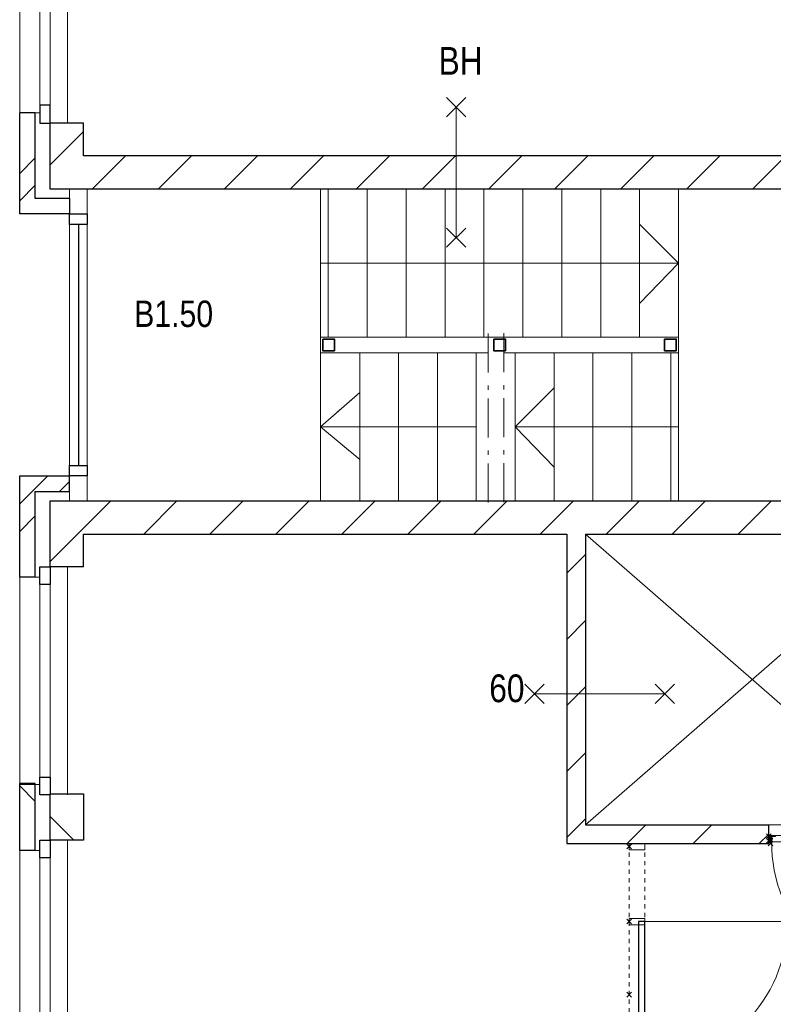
# Model space of a CAD drawing. Header units: millimetres. Extents: x 293454 to 524618, y 211738 to 307297.
# Tile 37 of 152: x 405943 to 410783, y 252517 to 258836. Entities that reach past the tile are written whole.
import ezdxf

# ---------------------------------------------------------------- set-up
doc = ezdxf.new("R2010")
doc.units = ezdxf.units.MM
doc.header["$LTSCALE"] = 400
doc.header["$PDMODE"] = 3
doc.header["$PDSIZE"] = 15
for name, pattern in [('STYLE_01', [0.416641, 0.208282, -0.208359]), ('STYLE_02', [0.694427, 0.486069, -0.208359]), ('STYLE_06', [1.041641, 0.625, -0.208282, 0.069427, -0.138931]), ('STYLE_21', [0.138889, 0.069444, -0.069444])]:
    doc.linetypes.add(name, pattern=pattern)
for name, color, linetype, lineweight in [('BA-Brandveiligheid', 7, 'Continuous', 15), ('Buitenkozijnen', 140, 'Continuous', 15), ('Interieur-deur', 43, 'Continuous', 9), ('Interieur-systeemwand glas', 140, 'STYLE_21', 15), ('Lijn-afbreek', 140, 'STYLE_06', 15), ('mat-afdichting', 9, 'Continuous', 5), ('mat-aluminium', 140, 'Continuous', 15), ('mat-baksteen', 5, 'Continuous', 25), ('mat-kalkzandsteen', 5, 'Continuous', 25), ('mat-multiplex-hor', 140, 'Continuous', 15), ('mat-spuitwerk_marmo', 43, 'STYLE_02', 20), ('mat-staal', 5, 'Continuous', 25), ('None', 7, 'Continuous', 9), ('Ruimtenummers', 5, 'Continuous', 25), ('Tekst', 140, 'Continuous', 15)]:
    doc.layers.add(name, color=color, linetype=linetype, lineweight=lineweight)
doc.layers.add('plat', color=5, linetype='Continuous')
doc.styles.add('Arial Narrow', font='ARIALN.TTF', dxfattribs={"height": 222.25})

# ---------------------------------------------------------------- blocks, each defined once
blk = doc.blocks.new('*X767')
at = {"layer": 'None', "lineweight": 9}
for p, q in [((-52368.9, 239.8), (-52248.9, 359.8)), ((-52368.9, -184.5), (-52248.9, -64.5)), ((-52368.9, -608.7), (-52248.9, -488.7)), ((-52368.9, -1033), (-52248.9, -913)), ((-52368.9, -1457.3), (-52248.9, -1337.3))]:
    blk.add_line(p, q, dxfattribs=at)
blk = doc.blocks.new('Gevelpui best-uitbr 1330 (2D)')
at = {"layer": 'Buitenkozijnen', "lineweight": 15}
for p, q in [((-731.5, 71), (731.5, 71)), ((-731.5, 4), (-731.5, 71)), ((731.5, 4), (731.5, 71)), ((-731.5, 4), (731.5, 4))]:
    blk.add_line(p, q, dxfattribs=at)
at = {"layer": 'Buitenkozijnen', "color": 92, "lineweight": 25}
for points in [[(-731.5, 71), (-617.5, 71), (-617.5, 4), (-731.5, 4)], [(617.5, 71), (731.5, 71), (731.5, 4), (617.5, 4)]]:
    blk.add_lwpolyline(points, close=True, dxfattribs=at)
at = {"layer": 'None', "color": 43, "linetype": 'Continuous', "lineweight": 9}
blk.add_line((-731.5, -107), (731.5, -107), dxfattribs=at)
at = {"layer": 'None', "color": 43, "linetype": 'Continuous', "lineweight": 9, "flags": 128}
blk.add_lwpolyline([(-665, 71), (-665, 200), (665, 200), (665, 71)], dxfattribs=at)
blk = doc.blocks.new('*X48')
at = {"layer": 'None', "lineweight": 9}
blk.add_line((-148.5, -148.5), (4, 4), dxfattribs=at)
blk = doc.blocks.new('*X49')
at = {"layer": 'None', "lineweight": 9}
blk.add_line((100, 100), (200, 200), dxfattribs=at)
blk = doc.blocks.new('Penant best-uitbr  (2D)')
at = {"layer": 'mat-baksteen', "lineweight": 25}
for p, q in [((-215, 200), (215, 200)), ((-215, 100), (-215, 200)), ((215, 100), (215, 200)), ((-215, 100), (215, 100))]:
    blk.add_line(p, q, dxfattribs=at)
at = {"layer": 'mat-kalkzandsteen', "lineweight": 25}
blk.add_lwpolyline([(-148.5, 4), (148.5, 4), (148.5, -210), (-148.5, -210)], close=True, dxfattribs=at)
at = {"layer": 'mat-baksteen'}
blk.add_blockref('*X49', (0, 0), dxfattribs=at)
at = {"layer": 'mat-kalkzandsteen'}
blk.add_blockref('*X48', (0, 0), dxfattribs=at)
blk = doc.blocks.new('*X831')
at = {"layer": 'None', "lineweight": 9}
blk.add_line((-55687.9, 314.9), (-55492.9, 510), dxfattribs=at)
blk = doc.blocks.new('*X832')
at = {"layer": 'None', "lineweight": 9}
for p, q in [((-55492.9, 510), (-55297.9, 705)), ((-55087.6, 491), (-54873.6, 705)), ((-54663.3, 491), (-54449.3, 705)), ((-54239.1, 491), (-54025.1, 705)), ((-53814.8, 491), (-53600.8, 705)), ((-53390.5, 491), (-53176.5, 705)), ((-52966.3, 491), (-52752.3, 705)), ((-52542, 491), (-52328, 705)), ((-52117.7, 491), (-51903.7, 705)), ((-51693.5, 491), (-51479.5, 705)), ((-51269.2, 491), (-51055.2, 705)), ((-50845, 491), (-50631, 705)), ((-50420.7, 491), (-50206.7, 705))]:
    blk.add_line(p, q, dxfattribs=at)
blk = doc.blocks.new('*X833')
at = {"layer": 'None', "lineweight": 9}
for p, q in [((-55883.9, 684.6), (-55794, 774.6)), ((-55883.9, 508.2), (-55783.9, 608.2))]:
    blk.add_line(p, q, dxfattribs=at)
blk = doc.blocks.new('*X834')
at = {"layer": 'None', "lineweight": 9}
for p, q in [((-55794, 774.6), (-55704, 864.5)), ((-55627.7, 764.5), (-55563.9, 828.2))]:
    blk.add_line(p, q, dxfattribs=at)
blk = doc.blocks.new('*X839')
at = {"layer": 'None', "lineweight": 9}
blk.add_line((-55687.9, 2860.5), (-55473.9, 3074.5), dxfattribs=at)
blk = doc.blocks.new('*X840')
at = {"layer": 'None', "lineweight": 9}
for p, q in [((-55419.2, 2705), (-55205.2, 2919)), ((-54994.9, 2705), (-54780.9, 2919)), ((-54570.6, 2705), (-54356.6, 2919)), ((-54146.4, 2705), (-53932.4, 2919)), ((-53722.1, 2705), (-53508.1, 2919)), ((-53297.9, 2705), (-53083.9, 2919)), ((-52873.6, 2705), (-52659.6, 2919)), ((-52449.3, 2705), (-52235.3, 2919)), ((-52025.1, 2705), (-51811.1, 2919)), ((-51600.8, 2705), (-51386.8, 2919)), ((-51176.5, 2705), (-50962.5, 2919)), ((-50752.3, 2705), (-50538.3, 2919)), ((-50328, 2705), (-50114, 2919))]:
    blk.add_line(p, q, dxfattribs=at)
blk = doc.blocks.new('*X841')
at = {"layer": 'None', "lineweight": 9}
for p, q in [((-55883.9, 2805.9), (-55783.9, 2905.9)), ((-55883.9, 2629.5), (-55783.9, 2729.5))]:
    blk.add_line(p, q, dxfattribs=at)
blk = doc.blocks.new('*X1111')
at = {"layer": 'None', "lineweight": 9}
for p, q in [((-51982.4, -1495), (-51862.4, -1375)), ((-51558.2, -1495), (-51438.2, -1375)), ((-51133.9, -1495), (-51072.9, -1434))]:
    blk.add_line(p, q, dxfattribs=at)
blk = doc.blocks.new('0BH  Y')
at = {"layer": 'BA-Brandveiligheid', "color": 7, "linetype": 'Continuous', "lineweight": 15}
for p, q in [((-61.7, 480.2), (61.7, 356.7)), ((61.7, 480.2), (-61.7, 356.7)), ((0, -418.5), (0, 418.5)), ((-61.7, -480.2), (61.7, -356.7)), ((61.7, -480.2), (-61.7, -356.7))]:
    blk.add_line(p, q, dxfattribs=at)
at = {"layer": 'BA-Brandveiligheid', "color": 43, "insert": (-113.4, 805), "char_height": 177.8, "attachment_point": 1, "style": 'Arial Narrow'}
blk.add_mtext('BH', dxfattribs=at)
blk = doc.blocks.new('*U1112')
at = {"layer": 'None', "color": 43, "linetype": 'Continuous', "lineweight": 9}
for p, q in [((-50108.9, 491), (-52248.9, -1375)), ((-52248.9, 491), (-50108.9, -1375))]:
    blk.add_line(p, q, dxfattribs=at)
blk = doc.blocks.new('060min X')
at = {"layer": 'BA-Brandveiligheid', "color": 7, "linetype": 'Continuous', "lineweight": 15}
for p, q in [((-480.2, 61.7), (-356.7, -61.7)), ((-480.2, -61.7), (-356.7, 61.7)), ((-418.5, 0), (418.5, 0)), ((480.2, 61.7), (356.7, -61.7)), ((480.2, -61.7), (356.7, 61.7))]:
    blk.add_line(p, q, dxfattribs=at)
at = {"layer": 'BA-Brandveiligheid', "color": 43, "insert": (-709.2, 124.2), "char_height": 177.8, "attachment_point": 1, "style": 'Arial Narrow'}
blk.add_mtext('60', dxfattribs=at)
blk = doc.blocks.new('*U1248')
at = {"layer": 'None', "color": 43, "linetype": 'Continuous', "lineweight": 9}
for p, q in [((-50108.9, -1451), (-50118.9, -1484.8)), ((-50108.9, -1484.8), (-50118.9, -1451))]:
    blk.add_line(p, q, dxfattribs=at)
blk.add_lwpolyline([(-50118.9, -1451), (-50108.9, -1451), (-50108.9, -1484.8), (-50118.9, -1484.8)], close=True, dxfattribs=at)
blk = doc.blocks.new('*X1249')
at = {"layer": 'None', "lineweight": 9}
blk.add_line((-50122.9, -1474), (-50118.9, -1470), dxfattribs=at)
blk = doc.blocks.new('*U1250')
at = {"layer": 'None', "color": 43, "linetype": 'Continuous', "lineweight": 9}
for p, q in [((-51072.9, -1451), (-51062.9, -1485.8)), ((-51072.9, -1485.8), (-51062.9, -1451))]:
    blk.add_line(p, q, dxfattribs=at)
blk.add_lwpolyline([(-51072.9, -1451), (-51062.9, -1451), (-51062.9, -1485.8), (-51072.9, -1485.8)], close=True, dxfattribs=at)
blk = doc.blocks.new('*U1251')
at = {"layer": 'mat-afdichting', "lineweight": 5}
for points in [[(-51037.9, -1447.4), (-51049.9, -1447.4), (-51049.9, -1449.6), (-51037.9, -1449.6)], [(-50143.9, -1447.4), (-50131.9, -1447.4), (-50131.9, -1449.6), (-50143.9, -1449.6)]]:
    blk.add_lwpolyline(points, close=True, dxfattribs=at)
at = {"layer": 'mat-aluminium', "lineweight": 15}
blk.add_lwpolyline([(-51058.9, -1463.9), (-51062.9, -1463.9), (-51062.9, -1478.9), (-51058.9, -1478.9)], close=True, dxfattribs=at)
at = {"layer": 'mat-multiplex-hor', "lineweight": 15, "flags": 128}
for points in [[(-50136.7, -1461.9), (-50129.4, -1461.9), (-50130.1, -1449.6), (-50158.1, -1449.6), (-50158.1, -1443.4), (-51029.9, -1443.4), (-51029.9, -1449.6), (-51052.2, -1449.6), (-51052.8, -1461.9), (-51047, -1461.9)], [(-51047, -1464.9), (-51053, -1464.9), (-51053.9, -1483.4), (-50128, -1483.4), (-50129.2, -1464.9), (-50136.7, -1464.9)]]:
    blk.add_lwpolyline(points, dxfattribs=at)
at = {"layer": 'mat-spuitwerk_marmo', "lineweight": 20}
blk.add_circle((-50130.9, -1495.7), 4, dxfattribs=at)
at = {"layer": 'mat-staal', "lineweight": 5, "flags": 128}
for points in [[(-51057.9, -1443.4, 0.414214), (-51062.9, -1448.4), (-51063, -1491.8), (-51063, -1493.5), (-51059, -1493.5), (-51059, -1491.8), (-51058.9, -1448.4), (-51058.9, -1448.4, -0.414214), (-51057.9, -1447.4), (-51032.9, -1447.4), (-51032.9, -1443.4)], [(-50123.9, -1443.4, -0.414214), (-50118.9, -1448.4), (-50118.9, -1491.8), (-50118.9, -1493.5), (-50122.9, -1493.5), (-50122.9, -1491.8), (-50122.9, -1448.4), (-50122.9, -1448.4, 0.414214), (-50123.9, -1447.4), (-50148.9, -1447.4), (-50148.9, -1443.4)]]:
    blk.add_lwpolyline(points, format="xyb", close=True, dxfattribs=at)
at = {"layer": 'None', "color": 43, "linetype": 'Continuous', "lineweight": 9}
blk.add_line((-50130.9, -1495.7), (-50130.9, -2418.3), dxfattribs=at)
for points in [[(-50136, -1493.2), (-50137.8, -1491.6), (-50130.5, -1483.1), (-50132.2, -1450.2), (-50129.8, -1450.1), (-50128, -1484)], [(-50125.4, -1449.7), (-50123, -1449.7), (-50123, -1496.8), (-50125.4, -1496.8)]]:
    blk.add_lwpolyline(points, close=True, dxfattribs=at)
at = {"layer": 'None', "color": 92, "linetype": 'Continuous', "lineweight": 25, "flags": 128}
for points in [[(-51047.9, -1462.6), (-51052.9, -1462.6)], [(-51052.9, -1464.6), (-51047.9, -1464.6), (-51047.9, -1462.6)], [(-50129.1, -1462.6), (-50134.1, -1462.6)], [(-50134.1, -1464.6), (-50129.1, -1464.6), (-50129.1, -1462.6)]]:
    blk.add_lwpolyline(points, dxfattribs=at)
at = {"layer": 'None', "color": 140, "linetype": 'Continuous', "lineweight": 15}
blk.add_circle((-50130.9, -1495.7), 8, dxfattribs=at)
at = {"layer": 'None', "color": 43, "linetype": 'Continuous', "lineweight": 9}
blk.add_arc((-50130.9, -1495.7), 922.6, 179.29028, 270, dxfattribs=at)
at = {"layer": 'None', "color": 8, "linetype": 'Continuous', "lineweight": 5}
for p in [(-51072.9, -1447.4), (-51072.9, -1477.4), (-51062, -1495), (-50119.9, -1495), (-50108.9, -1477.4)]:
    blk.add_point(p, dxfattribs=at)
at = {"layer": 'mat-staal'}
blk.add_blockref('*X1249', (0, 0), dxfattribs=at)
at = {"layer": 'None', "color": 7}
for name in ['*U1250', '*U1248']:
    blk.add_blockref(name, (0, 0), dxfattribs=at)
blk = doc.blocks.new('Deur systeemwand 915')
at = {"layer": 'Interieur-deur', "color": 140, "linetype": 'Continuous', "lineweight": 15}
blk.add_line((0, 1015), (0, 100), dxfattribs=at)
at = {"layer": 'Interieur-deur', "color": 92, "linetype": 'Continuous', "lineweight": 25}
blk.add_lwpolyline([(-915, 100), (0, 100), (0, 60), (-915, 60)], close=True, dxfattribs=at)
at = {"layer": 'Interieur-deur', "color": 140, "linetype": 'Continuous', "lineweight": 15}
blk.add_arc((0, 100), 915, 90, 180, dxfattribs=at)
blk = doc.blocks.new('systeemwandstijl 950 hoh')
at = {"layer": 'Interieur-systeemwand glas', "color": 43, "linetype": 'Continuous', "lineweight": 9}
blk.add_lwpolyline([(0, 20), (100, 20), (100, -20), (0, -20)], close=True, dxfattribs=at)
at = {"layer": 'Interieur-systeemwand glas', "color": 43, "linetype": 'Continuous', "lineweight": 15}
for p in [(0, 950), (0, 0)]:
    blk.add_point(p, dxfattribs=at)
blk = doc.blocks.new('*U1253')
at = {"layer": 'Interieur-systeemwand glas', "lineweight": 15}
for p, q in [((-51968.9, -1496), (-51968.9, -4866)), ((-51868.9, -1496), (-51868.9, -4866))]:
    blk.add_line(p, q, dxfattribs=at)
at = {"layer": 'Interieur-systeemwand glas', "color": 7, "xscale": -1}
for name, p, rotation in [('systeemwandstijl 950 hoh', (-51968.9, -1515), 180), ('systeemwandstijl 950 hoh', (-51968.9, -1996), 180), ('Deur systeemwand 915', (-51968.9, -1996), 270), ('systeemwandstijl 950 hoh', (-51968.9, -2911), 180)]:
    blk.add_blockref(name, p, dxfattribs=dict(at, rotation=rotation))
at = {"layer": 'Interieur-systeemwand glas', "color": 7}
for p in [(-51968.9, -3878.5), (-51968.9, -4846)]:
    blk.add_blockref('systeemwandstijl 950 hoh', p, dxfattribs=at)

msp = doc.modelspace()

# ---------------------------------------------------------------- linework, layer by layer
at = {"layer": 'Buitenkozijnen', "lineweight": 15}
for p, q in [((406262.84062, 257748.5115), (406262.84062, 255748.5115)), ((406262.84062, 257748.5115), (406376.84062, 257748.5115)), ((406376.84062, 257748.5115), (406376.84062, 255748.5115)), ((406262.84062, 255748.5115), (406376.84062, 255748.5115))]:
    msp.add_line(p, q, dxfattribs=at)
at = {"layer": 'Buitenkozijnen', "color": 92, "lineweight": 25}
for points in [[(406262.84062, 257589.0115), (406376.84062, 257589.0115), (406376.84062, 257522.0115), (406262.84062, 257522.0115)], [(406262.84062, 255975.0115), (406376.84062, 255975.0115), (406376.84062, 255908.0115), (406262.84062, 255908.0115)]]:
    msp.add_lwpolyline(points, close=True, dxfattribs=at)
at = {"layer": 'Lijn-afbreek', "lineweight": 15}
for p, q in [((408952.77294, 256821.29236), (408952.77294, 255666.29236)), ((408952.77294, 256821.29236), (408952.77294, 255666.29236)), ((409051.87939, 256823.5115), (409051.87939, 255668.5115)), ((409051.87939, 256823.5115), (409051.87939, 255668.5115))]:
    msp.add_line(p, q, dxfattribs=at)
at = {"layer": 'mat-baksteen', "lineweight": 25}
for p, q in [((406042.84062, 258239.0115), (405942.84062, 258239.0115)), ((405942.84062, 257589.0115), (405942.84062, 258239.0115)), ((406042.84062, 257689.0115), (406042.84062, 258239.0115)), ((406262.84062, 257689.0115), (406042.84062, 257689.0115)), ((406262.84062, 257689.0115), (406262.84062, 257589.0115)), ((406262.84062, 257589.0115), (405942.84062, 257589.0115)), ((405942.84062, 255258.0115), (405942.84062, 255908.0115)), ((405942.84062, 255908.0115), (406262.84062, 255908.0115)), ((406262.84062, 255808.0115), (406262.84062, 255908.0115)), ((406042.84062, 255258.0115), (406042.84062, 255808.0115)), ((406042.84062, 255808.0115), (406262.84062, 255808.0115)), ((406042.84062, 255258.0115), (405942.84062, 255258.0115))]:
    msp.add_line(p, q, dxfattribs=at)
at = {"layer": 'mat-kalkzandsteen', "lineweight": 25}
for p, q in [((406352.84062, 258172.5115), (406138.84062, 258172.5115)), ((406138.84062, 257748.5115), (406138.84062, 258172.5115)), ((406352.84062, 257962.5115), (406352.84062, 258172.5115)), ((411717.84062, 257962.5115), (406352.84062, 257962.5115)), ((411717.84062, 257748.5115), (406138.84062, 257748.5115)), ((406138.84062, 255324.5115), (406138.84062, 255748.5115)), ((406138.84062, 255748.5115), (411717.84062, 255748.5115)), ((406352.84062, 255324.5115), (406352.84062, 255534.5115)), ((406352.84062, 255534.5115), (409457.84062, 255534.5115)), ((409457.84062, 255534.5115), (409457.84062, 253548.5115)), ((409577.84062, 255534.5115), (409577.84062, 253668.5115)), ((409577.84062, 255534.5115), (411717.84062, 255534.5115)), ((406352.84062, 255324.5115), (406138.84062, 255324.5115)), ((409577.84062, 253668.5115), (410753.84062, 253668.5115)), ((410753.84062, 253548.5115), (410753.84062, 253668.5115)), ((409457.84062, 253548.5115), (410753.84062, 253548.5115))]:
    msp.add_line(p, q, dxfattribs=at)
at = {"layer": 'None', "color": 92, "linetype": 'Continuous', "lineweight": 25}
msp.add_line((406319.84062, 257522.0115), (406319.84062, 255975.0115), dxfattribs=at)
at = {"layer": 'None', "color": 43, "linetype": 'Continuous', "lineweight": 9}
for p, q in [((407874.78125, 257273.5115), (410174.78125, 257273.5115)), ((410174.78125, 256798.5115), (410174.78125, 256698.5115)), ((407874.78125, 256698.5115), (408874.78125, 256698.5115)), ((407874.78125, 255748.5115), (407874.78125, 256698.5115)), ((408126.78125, 255748.5115), (408126.78125, 256698.5115)), ((408376.78125, 255748.5115), (408376.78125, 256698.5115)), ((408626.78125, 255748.5115), (408626.78125, 256698.5115)), ((408126.78125, 256443.5115), (407874.78125, 256223.5115)), ((408874.78125, 256223.5115), (407874.78125, 256223.5115)), ((407874.78125, 256223.5115), (408126.78125, 256013.5115))]:
    msp.add_line(p, q, dxfattribs=at)
at = {"layer": 'None', "color": 43, "linetype": 'STYLE_01', "lineweight": 9}
for p, q in [((407874.78125, 256698.5115), (408874.78125, 256698.5115)), ((408126.78125, 255748.5115), (408126.78125, 256698.5115)), ((408376.78125, 255748.5115), (408376.78125, 256698.5115)), ((408626.78125, 255748.5115), (408626.78125, 256698.5115)), ((408126.78125, 256443.5115), (407874.78125, 256223.5115)), ((408874.78125, 256223.5115), (407874.78125, 256223.5115)), ((407874.78125, 256223.5115), (408126.78125, 256013.5115))]:
    msp.add_line(p, q, dxfattribs=at)
at = {"layer": 'None', "color": 140, "linetype": 'Continuous', "lineweight": 15}
msp.add_line((410174.78125, 256223.5115), (409124.78125, 256223.5115), dxfattribs=at)
at = {"layer": 'None', "color": 8, "linetype": 'Continuous', "lineweight": 5}
msp.add_line((410753.84062, 253668.5115), (411717.84062, 253668.5115), dxfattribs=at)
at = {"layer": 'None', "color": 43, "linetype": 'Continuous', "lineweight": 9}
for points in [[(407874.78125, 257748.5115), (407924.78125, 257748.5115), (407924.78125, 256798.5115), (407874.78125, 256798.5115)], [(407924.78125, 257748.5115), (408174.78125, 257748.5115), (408174.78125, 256798.5115), (407924.78125, 256798.5115)], [(408174.78125, 257748.5115), (408424.78125, 257748.5115), (408424.78125, 256798.5115), (408174.78125, 256798.5115)], [(408424.78125, 257748.5115), (408674.78125, 257748.5115), (408674.78125, 256798.5115), (408424.78125, 256798.5115)], [(408674.78125, 257748.5115), (408924.78125, 257748.5115), (408924.78125, 256798.5115), (408674.78125, 256798.5115)], [(408924.78125, 257748.5115), (409174.78125, 257748.5115), (409174.78125, 256798.5115), (408924.78125, 256798.5115)], [(409174.78125, 257748.5115), (409424.78125, 257748.5115), (409424.78125, 256798.5115), (409174.78125, 256798.5115)], [(409424.78125, 257748.5115), (409674.78125, 257748.5115), (409674.78125, 256798.5115), (409424.78125, 256798.5115)], [(409674.78125, 257748.5115), (409924.78125, 257748.5115), (409924.78125, 256798.5115), (409674.78125, 256798.5115)], [(409924.78125, 257748.5115), (410174.78125, 257748.5115), (410174.78125, 256798.5115), (409924.78125, 256798.5115)]]:
    msp.add_lwpolyline(points, close=True, dxfattribs=at)
at = {"layer": 'None', "color": 43, "linetype": 'Continuous', "lineweight": 9, "flags": 128}
for points in [[(409924.78125, 257013.5115), (410174.78125, 257273.5115), (409924.78125, 257523.5115)], [(408977.28956, 255748.5115), (408874.78125, 255748.5115), (408874.78125, 256698.5115), (408952.77294, 256698.5115)]]:
    msp.add_lwpolyline(points, dxfattribs=at)
at = {"layer": 'None', "color": 140, "linetype": 'STYLE_01', "lineweight": 15, "flags": 128}
for points in [[(407874.78125, 256698.5115), (407874.78125, 256798.5115), (409124.78125, 256798.5115)], [(408977.28956, 255748.5115), (408874.78125, 255748.5115), (408874.78125, 256698.5115), (408952.77294, 256698.5115)]]:
    msp.add_lwpolyline(points, dxfattribs=at)
at = {"layer": 'None', "color": 140, "linetype": 'Continuous', "lineweight": 15, "flags": 128}
for points in [[(407874.78125, 256698.5115), (407874.78125, 256798.5115), (409124.78125, 256798.5115)], [(409051.78125, 256698.5115), (409124.78125, 256698.5115), (409124.78125, 255748.5115), (408977.28956, 255748.5115)], [(409051.78125, 256698.5115), (409124.78125, 256698.5115), (409124.78125, 255748.5115), (408977.28956, 255748.5115)], [(409374.78125, 255963.5115), (409124.78125, 256223.5115), (409374.78125, 256473.5115)]]:
    msp.add_lwpolyline(points, dxfattribs=at)
at = {"layer": 'None', "color": 1, "linetype": 'Continuous', "lineweight": 35}
for points in [[(407889.78125, 256786.0115), (407964.78125, 256786.0115), (407964.78125, 256711.0115), (407889.78125, 256711.0115)], [(407889.78125, 256786.0115), (407964.78125, 256786.0115), (407964.78125, 256711.0115), (407889.78125, 256711.0115)], [(408987.28125, 256786.0115), (409062.28125, 256786.0115), (409062.28125, 256711.0115), (408987.28125, 256711.0115)], [(408987.28125, 256786.0115), (409062.28125, 256786.0115), (409062.28125, 256711.0115), (408987.28125, 256711.0115)], [(410084.78125, 256786.0115), (410159.78125, 256786.0115), (410159.78125, 256711.0115), (410084.78125, 256711.0115)]]:
    msp.add_lwpolyline(points, close=True, dxfattribs=at)
at = {"layer": 'None', "color": 140, "linetype": 'Continuous', "lineweight": 15}
for points in [[(409124.78125, 256698.5115), (409374.78125, 256698.5115), (409374.78125, 255748.5115), (409124.78125, 255748.5115)], [(409374.78125, 256698.5115), (409624.78125, 256698.5115), (409624.78125, 255748.5115), (409374.78125, 255748.5115)], [(409624.78125, 256698.5115), (409874.78125, 256698.5115), (409874.78125, 255748.5115), (409624.78125, 255748.5115)], [(409874.78125, 256698.5115), (410124.78125, 256698.5115), (410124.78125, 255748.5115), (409874.78125, 255748.5115)], [(410124.78125, 256698.5115), (410174.78125, 256698.5115), (410174.78125, 255748.5115), (410124.78125, 255748.5115)]]:
    msp.add_lwpolyline(points, close=True, dxfattribs=at)

# ---------------------------------------------------------------- block references
at = {"layer": 'mat-baksteen'}
for name in ['*X841', '*X834', '*X833']:
    msp.add_blockref(name, (461826.78125, 255043.5115), dxfattribs=at)
at = {"layer": 'mat-kalkzandsteen', "color": 7, "xscale": -1, "rotation": 90}
msp.add_blockref('Gevelpui best-uitbr 1330 (2D)', (406142.84062, 258904.0115), dxfattribs=at)
at = {"layer": 'mat-kalkzandsteen'}
for name in ['*X839', '*X840', '*X832', '*X831', '*X767', '*X1111']:
    msp.add_blockref(name, (461826.78125, 255043.5115), dxfattribs=at)
at = {"layer": 'mat-kalkzandsteen', "color": 7, "rotation": 90}
for name, p in [('Gevelpui best-uitbr 1330 (2D)', (406142.84062, 254593.0115)), ('Penant best-uitbr  (2D)', (406142.84062, 253718.5115)), ('Gevelpui best-uitbr 1330 (2D)', (406142.84062, 252838.5115))]:
    msp.add_blockref(name, p, dxfattribs=at)
at = {"layer": 'None', "color": 7}
for name in ['*U1112', '*U1251']:
    msp.add_blockref(name, (461826.78125, 255043.5115), dxfattribs=at)
at = {"layer": 'plat'}
msp.add_blockref('*U1253', (461826.78125, 255043.5115), dxfattribs=at)
at = {"layer": 'Tekst', "color": 7}
for name, p in [('0BH  Y', (408746.78125, 257855.5115)), ('060min X', (409667.84062, 254509.5115))]:
    msp.add_blockref(name, p, dxfattribs=at)

# ---------------------------------------------------------------- texts
at = {"layer": 'Ruimtenummers', "insert": (406678.26854, 257033.11848), "char_height": 169.333333, "attachment_point": 1, "style": 'Arial Narrow'}
msp.add_mtext('B1.50', dxfattribs=at)

doc.saveas('drawing.dxf')
